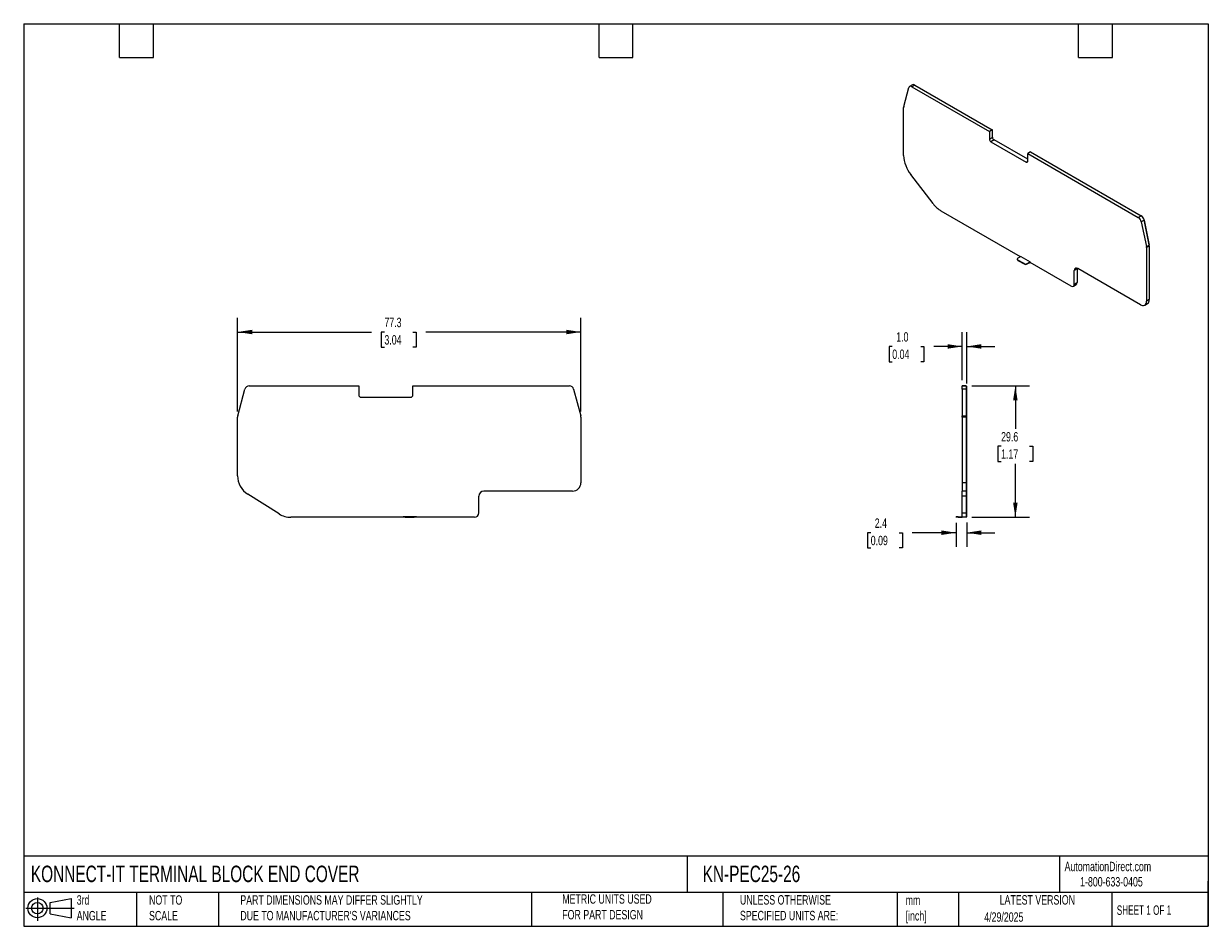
# Model space of a CAD drawing. Header units: millimetres. Extents: x 6 to 273, y 6 to 210.
import ezdxf

# ---------------------------------------------------------------- set-up
doc = ezdxf.new("R2010")
doc.units = ezdxf.units.MM
doc.linetypes.add('SLD-Solid', pattern=[0])
doc.layers.add('DIMENSIONS', color=140, linetype='SLD-Solid', lineweight=25)
doc.layers.add('TEXT', color=140, linetype='SLD-Solid', lineweight=25)
doc.layers.add('SLD-DEFPOINTS', color=7, linetype='Continuous')
doc.styles.add('SLDTEXTSTYLE0', font='TXT', dxfattribs={"width": 0.7})
doc.styles.add('SLDTEXTSTYLE1', font='TXT', dxfattribs={"width": 0.65})
doc.dimstyles.new('SLDDIMSTYLE0', dxfattribs={"dimtxt": 2.158008, "dimasz": 3.302, "dimexe": 0, "dimexo": 0.0625, "dimgap": 0.539502, "dimtad": 0, "dimtih": 1, "dimtoh": 1, "dimrnd": 1e-09, "dimzin": 12, "dimdsep": 46, "dimtxsty": 'SLDTEXTSTYLE0', "dimsah": 1, "dimcen": 0.09, "dimadec": 0, "dimazin": 3, "dimtfac": 1, "dimtofl": 0, "dimtmove": 0, "dimatfit": 3, "dimfxl": 0, "dimfrac": 2, "dimtolj": 1, "dimtzin": 12, "dimarcsym": 0})
doc.dimstyles.new('SLDDIMSTYLE1', dxfattribs={"dimtxt": 2.158008, "dimasz": 3.302, "dimexe": 0, "dimexo": 0.0625, "dimgap": 0.539502, "dimtad": 0, "dimtih": 1, "dimtoh": 1, "dimrnd": 1e-09, "dimzin": 12, "dimdsep": 46, "dimtxsty": 'SLDTEXTSTYLE0', "dimsah": 1, "dimcen": 0.09, "dimadec": 0, "dimazin": 3, "dimtfac": 1, "dimtmove": 0, "dimatfit": 0, "dimfxl": 0, "dimfrac": 2, "dimtolj": 1, "dimtzin": 12, "dimarcsym": 0})
doc.dimstyles.new('SLDDIMSTYLE2', dxfattribs={"dimtxt": 2.158008, "dimasz": 3.302, "dimexe": 0, "dimexo": 0.0625, "dimgap": 0.539502, "dimtad": 0, "dimtih": 1, "dimtoh": 1, "dimrnd": 1e-09, "dimzin": 4, "dimdsep": 46, "dimtxsty": 'SLDTEXTSTYLE0', "dimsah": 1, "dimcen": 0.09, "dimadec": 0, "dimazin": 1, "dimtfac": 1, "dimtmove": 0, "dimatfit": 0, "dimfxl": 0, "dimfrac": 2, "dimtolj": 1, "dimtzin": 12, "dimarcsym": 0})

# ---------------------------------------------------------------- blocks, each defined once
blk = doc.blocks.new('Block11')
at = {"color": 7, "linetype": 'SLD-Solid', "lineweight": 18}
for p, q in [((0, 2.88), (10.87, 2.88)), ((2.59, 5.31), (2.59, 0)), ((5.48, 4.17), (10.18, 5.03)), ((5.48, 1.6), (5.48, 4.17)), ((10.18, 5.03), (10.18, 0.73)), ((5.48, 1.6), (10.18, 0.73))]:
    blk.add_line(p, q, dxfattribs=at)
for radius in [2.15, 1.29]:
    blk.add_circle((2.59, 2.88), radius, dxfattribs=at)
blk = doc.blocks.new('Block12')
at = {"layer": 'SLD-DEFPOINTS'}
blk.add_blockref('Block11', (0, 0), dxfattribs=at)
blk = doc.blocks.new('_D')
at = {"layer": 'DIMENSIONS'}
for p, q in [((54.5, 122.28), (54.5, 143.31)), ((131.81, 122.28), (131.81, 143.31)), ((54.5, 140.14), (84.64, 140.14)), ((87.56, 140.14), (86.84, 140.14)), ((86.84, 140.14), (86.84, 136.71)), ((93.97, 140.14), (94.7, 140.14)), ((94.7, 140.14), (94.7, 136.71)), ((131.81, 140.14), (96.9, 140.14)), ((86.84, 136.71), (87.56, 136.71)), ((94.7, 136.71), (93.97, 136.71))]:
    blk.add_line(p, q, dxfattribs=at)
for points in [[(54.5, 140.14), (57.8, 139.63), (57.8, 140.64)], [(131.81, 140.14), (128.51, 140.64), (128.51, 139.63)]]:
    blk.add_solid(points, dxfattribs=at)
at = {"layer": 'DIMENSIONS', "char_height": 2.117, "attachment_point": 1, "style": 'SLDTEXTSTYLE0'}
for s, insert in [('77.3', (87.56, 143.35)), ('3.04', (87.56, 139.43))]:
    blk.add_mtext(s, dxfattribs=dict(at, insert=insert))
blk = doc.blocks.new('_D_1')
at = {"layer": 'DIMENSIONS'}
for p, q in [((216.25, 97.15), (216.25, 91.78)), ((218.65, 97.25), (218.65, 91.78)), ((197.05, 94.96), (196.32, 94.96)), ((196.32, 94.96), (196.32, 91.53)), ((203.46, 94.96), (204.19, 94.96)), ((204.19, 94.96), (204.19, 91.53)), ((216.25, 94.96), (206.39, 94.96)), ((218.65, 94.96), (225, 94.96)), ((196.32, 91.53), (197.05, 91.53)), ((204.19, 91.53), (203.46, 91.53))]:
    blk.add_line(p, q, dxfattribs=at)
for points in [[(216.25, 94.96), (212.95, 95.47), (212.95, 94.45)], [(218.65, 94.96), (221.96, 94.45), (221.96, 95.47)]]:
    blk.add_solid(points, dxfattribs=at)
at = {"layer": 'DIMENSIONS', "char_height": 2.117, "attachment_point": 1, "style": 'SLDTEXTSTYLE0'}
for s, insert in [('2.4', (197.95, 98.17)), ('0.09', (197.05, 94.26))]:
    blk.add_mtext(s, dxfattribs=dict(at, insert=insert))
blk = doc.blocks.new('_D_2')
at = {"layer": 'DIMENSIONS'}
for p, q in [((217.65, 129.3), (217.65, 140.07)), ((218.65, 128.54), (218.65, 140.07)), ((201.9, 136.89), (201.17, 136.89)), ((201.17, 136.89), (201.17, 133.46)), ((208.31, 136.89), (209.03, 136.89)), ((209.03, 136.89), (209.03, 133.46)), ((217.65, 136.89), (211.23, 136.89)), ((218.65, 136.89), (225, 136.89)), ((201.17, 133.46), (201.9, 133.46)), ((209.03, 133.46), (208.31, 133.46))]:
    blk.add_line(p, q, dxfattribs=at)
for points in [[(217.65, 136.89), (214.35, 137.4), (214.35, 136.38)], [(218.65, 136.89), (221.96, 136.38), (221.96, 137.4)]]:
    blk.add_solid(points, dxfattribs=at)
at = {"layer": 'DIMENSIONS', "char_height": 2.117, "attachment_point": 1, "style": 'SLDTEXTSTYLE0'}
for s, insert in [('1.0', (202.79, 140.1)), ('0.04', (201.9, 136.19))]:
    blk.add_mtext(s, dxfattribs=dict(at, insert=insert))
blk = doc.blocks.new('_D_3')
at = {"layer": 'DIMENSIONS'}
for p, q in [((219.82, 128.03), (232.79, 128.03)), ((229.61, 128.03), (229.61, 118.32)), ((226.4, 114.41), (225.68, 114.41)), ((225.68, 114.41), (225.68, 110.98)), ((232.82, 114.41), (233.54, 114.41)), ((233.54, 114.41), (233.54, 110.98)), ((225.68, 110.98), (226.4, 110.98)), ((229.61, 98.42), (229.61, 110.5)), ((233.54, 110.98), (232.82, 110.98)), ((219.82, 98.42), (232.79, 98.42))]:
    blk.add_line(p, q, dxfattribs=at)
for points in [[(229.61, 128.03), (229.1, 124.73), (230.12, 124.73)], [(229.61, 98.42), (230.12, 101.72), (229.1, 101.72)]]:
    blk.add_solid(points, dxfattribs=at)
at = {"layer": 'DIMENSIONS', "char_height": 2.117, "attachment_point": 1, "style": 'SLDTEXTSTYLE0'}
for s, insert in [('29.6', (226.4, 117.62)), ('1.17', (226.4, 113.71))]:
    blk.add_mtext(s, dxfattribs=dict(at, insert=insert))

msp = doc.modelspace()

# ---------------------------------------------------------------- linework, layer by layer
for p, q in [((204.487, 190.893), (205.629, 195.155)), ((206.448, 195.783), (205.812, 195.415)), ((206.948, 195.733), (206.312, 195.366)), ((206.312, 195.366), (223.757, 185.295)), ((206.948, 195.733), (224.393, 185.663)), ((204.463, 179.89), (204.463, 190.695)), ((224.393, 185.663), (223.757, 185.295)), ((223.757, 185.295), (223.757, 183.59)), ((224.393, 185.663), (224.393, 185.581)), ((224.464, 185.622), (224.393, 185.663)), ((224.393, 185.581), (224.464, 185.622)), ((224.464, 183.998), (224.464, 185.622)), ((223.757, 183.59), (224.464, 183.998)), ((224.817, 183.386), (224.11, 182.978)), ((224.11, 182.978), (232.03, 178.406)), ((232.383, 179.018), (224.817, 183.386)), ((233.02, 180.683), (232.383, 180.315)), ((232.383, 178.61), (232.383, 180.315)), ((232.383, 180.315), (257.284, 165.941)), ((233.02, 180.683), (257.92, 166.308)), ((232.03, 178.406), (232.383, 178.61)), ((211.089, 169.044), (206.084, 175.566)), ((230.741, 157.086), (212.932, 167.366)), ((257.284, 165.941), (257.92, 166.308)), ((257.991, 166.267), (257.924, 166.306)), ((257.987, 166.265), (257.991, 166.267)), ((258.591, 165.359), (258.605, 165.368)), ((259.747, 159.787), (258.605, 165.368)), ((258.603, 165.308), (257.967, 164.941)), ((257.967, 164.941), (259.109, 159.36)), ((258.603, 165.308), (259.745, 159.728)), ((259.109, 159.36), (259.745, 159.728)), ((259.769, 159.503), (259.133, 159.135)), ((259.133, 159.135), (259.133, 147.06)), ((259.734, 159.779), (259.747, 159.787)), ((259.766, 159.582), (259.769, 159.584)), ((259.769, 159.503), (259.769, 159.584)), ((259.769, 159.503), (259.769, 147.428)), ((230.029, 156.555), (230.029, 156.474)), ((230.811, 157.127), (230.175, 156.759)), ((231.589, 155.535), (230.175, 156.351)), ((230.175, 156.351), (230.175, 156.27)), ((230.175, 156.27), (231.589, 155.453)), ((230.811, 157.127), (232.933, 155.902)), ((231.589, 155.453), (231.589, 155.535)), ((232.296, 155.535), (232.933, 155.902)), ((232.296, 155.453), (232.933, 155.821)), ((232.296, 155.535), (232.296, 155.453)), ((232.933, 155.821), (232.933, 155.902)), ((242.178, 150.484), (232.933, 155.821)), ((243.521, 154.358), (242.885, 153.99)), ((242.885, 150.892), (242.885, 153.99)), ((243.532, 154.502), (243.521, 154.358)), ((243.521, 154.358), (243.521, 151.259)), ((257.789, 146.284), (243.663, 154.439)), ((242.678, 150.434), (243.314, 150.801)), ((242.885, 150.892), (243.521, 151.259)), ((259.769, 147.428), (259.133, 147.06)), ((258.739, 146.19), (259.375, 146.558)), ((57.113, 128.032), (81.784, 128.032)), ((81.784, 128.032), (81.784, 125.944)), ((93.984, 125.944), (93.984, 128.032)), ((93.984, 128.032), (129.199, 128.032)), ((217.655, 128.032), (218.555, 128.032)), ((217.655, 127.291), (217.655, 128.032)), ((218.555, 128.032), (217.655, 128.032)), ((217.655, 128.032), (217.655, 128.032)), ((218.555, 128.032), (217.655, 128.032)), ((218.555, 128.032), (218.555, 127.291)), ((218.555, 128.032), (218.555, 128.032)), ((54.533, 121.264), (56.148, 127.291)), ((82.284, 125.444), (93.484, 125.444)), ((130.164, 127.291), (131.779, 121.264)), ((218.555, 127.291), (217.655, 127.291)), ((217.655, 127.291), (217.655, 121.264)), ((218.555, 127.932), (218.655, 127.932)), ((218.555, 127.932), (218.655, 127.932)), ((218.555, 127.932), (218.655, 127.932)), ((218.555, 127.291), (218.555, 121.264)), ((218.555, 127.265), (218.655, 127.265)), ((218.655, 127.265), (218.655, 127.932)), ((218.655, 127.932), (218.655, 127.932)), ((218.655, 121.238), (218.655, 127.265)), ((54.498, 107.772), (54.498, 121.005)), ((131.813, 121.005), (131.813, 106.217)), ((217.655, 121.264), (218.555, 121.264)), ((217.655, 121.005), (217.655, 121.264)), ((218.555, 121.005), (217.655, 121.005)), ((217.655, 121.005), (217.655, 106.217)), ((218.555, 121.264), (218.555, 121.005)), ((218.555, 121.238), (218.655, 121.238)), ((218.555, 121.005), (218.555, 106.217)), ((218.555, 121.005), (218.655, 121.005)), ((218.655, 121.005), (218.655, 121.238)), ((218.655, 106.217), (218.655, 121.005)), ((129.913, 104.317), (109.935, 104.317)), ((218.555, 106.217), (217.655, 106.217)), ((217.655, 106.217), (217.655, 104.317)), ((218.555, 104.317), (217.655, 104.317)), ((217.655, 103.217), (217.655, 104.317)), ((218.555, 106.217), (218.555, 104.317)), ((218.555, 106.217), (218.655, 106.217)), ((218.555, 104.417), (218.655, 104.417)), ((218.555, 104.317), (218.555, 103.217)), ((218.655, 104.417), (218.655, 106.217)), ((218.655, 103.217), (218.655, 104.417)), ((63.869, 99.174), (56.791, 103.623)), ((108.835, 99.423), (108.835, 103.217)), ((218.555, 103.217), (217.655, 103.217)), ((217.655, 99.423), (217.655, 103.217)), ((218.555, 103.217), (218.655, 103.217)), ((218.555, 103.217), (218.555, 99.423)), ((218.655, 99.423), (218.655, 103.217)), ((217.655, 99.423), (218.555, 99.423)), ((217.655, 98.423), (217.655, 99.423)), ((218.555, 99.423), (218.555, 98.423)), ((218.555, 99.423), (218.655, 99.423)), ((218.655, 98.523), (218.655, 99.423)), ((91.761, 98.423), (66.477, 98.423)), ((91.761, 98.423), (91.761, 98.523)), ((92.261, 98.523), (91.761, 98.523)), ((92.261, 98.423), (91.761, 98.423)), ((92.261, 98.523), (92.261, 98.423)), ((94.261, 98.523), (92.261, 98.523)), ((92.261, 98.423), (94.261, 98.423)), ((94.261, 98.423), (94.261, 98.523)), ((94.761, 98.523), (94.261, 98.523)), ((94.761, 98.423), (94.261, 98.423)), ((94.761, 98.523), (94.761, 98.423)), ((107.835, 98.423), (94.761, 98.423)), ((216.255, 98.423), (216.255, 98.523)), ((216.755, 98.523), (216.255, 98.523)), ((216.755, 98.423), (216.255, 98.423)), ((216.755, 98.523), (216.755, 98.423)), ((216.755, 98.523), (217.655, 98.523)), ((216.755, 98.423), (217.655, 98.423)), ((218.555, 98.423), (217.655, 98.423)), ((218.555, 98.523), (218.655, 98.523))]:
    msp.add_line(p, q)
at = {"flags": 128}
msp.add_lwpolyline([(206.312, 195.366), (206.197, 195.422), (206.084, 195.454), (205.978, 195.462), (205.881, 195.446), (205.796, 195.406), (205.724, 195.342), (205.668, 195.258), (205.629, 195.155)], dxfattribs=at)
for centre, radius, start, end in [((206.655, 195.319), 0.507, 54.67237, 114.01712), ((205.228, 190.702), 0.765, 165.57356, 180.51047), ((224.524, 183.625), 0.768, 182.60548, 237.39452), ((225.231, 184.033), 0.768, 182.60548, 237.39452), ((211.891, 180.209), 7.435, 182.46456, 218.64267), ((232.168, 178.575), 0.218, 230.79671, 9.21404), ((216.297, 172.915), 6.489, 216.62101, 238.77119), ((256.432, 164.625), 1.567, 11.62779, 57.06606), ((257.068, 164.993), 1.567, 11.62779, 57.06606), ((257.224, 165.083), 1.411, 11.62779, 57.06606), ((258.004, 159.128), 1.129, 0.346, 11.8652), ((258.64, 159.496), 1.129, 0.346, 11.8652), ((258.753, 159.578), 1.016, 0.346, 11.8652), ((230.279, 156.499), 0.251, 185.6948, 245.62534), ((230.253, 156.555), 0.218, 110.78342, 249.21658), ((231.943, 156.217), 0.769, 242.60967, 297.39033), ((231.943, 156.135), 0.769, 242.60967, 297.39033), ((243.359, 154.067), 0.48, 50.79671, 189.21404), ((242.454, 150.822), 0.437, 230.79671, 9.21404), ((243.045, 151.199), 0.48, 304.05635, 7.25583), ((258.309, 146.934), 0.833, 231.32543, 8.68536), ((258.845, 147.322), 0.93, 304.77893, 6.53328), ((57.113, 127.032), 1, 89.99996, 165), ((129.199, 127.032), 1, 15, 89.99996), ((82.284, 125.944), 0.5, 180, 270), ((93.484, 125.944), 0.5, 270, 0), ((55.499, 121.005), 1, 165, 180.00001), ((130.813, 121.005), 1, 0, 15), ((59.399, 107.772), 4.9, 180, 237.84933), ((109.935, 103.217), 1.1, 90, 180), ((129.913, 106.217), 1.9, 270, 0.00002), ((66.477, 103.323), 4.9, 237.84933, 270), ((107.835, 99.423), 1, 270, 0)]:
    msp.add_arc(centre, radius, start, end)
at = {"layer": 'TEXT'}
for p, q in [((6.35, 209.55), (273.05, 209.55)), ((6.35, 209.55), (6.35, 6.35)), ((27.94, 201.93), (27.94, 209.55)), ((35.56, 201.93), (35.56, 209.55)), ((135.89, 201.93), (135.89, 209.55)), ((143.51, 201.93), (143.51, 209.55)), ((243.84, 201.93), (243.84, 209.55)), ((251.46, 201.93), (251.46, 209.55)), ((273.05, 209.55), (273.05, 6.35)), ((27.94, 201.93), (35.56, 201.93)), ((135.89, 201.93), (143.51, 201.93)), ((243.84, 201.93), (251.46, 201.93)), ((273.05, 22.126), (6.35, 22.126)), ((155.759, 22.126), (155.759, 13.97)), ((239.575, 22.126), (239.575, 13.97)), ((273.05, 6.35), (273.05, 16.51)), ((273.05, 13.97), (6.35, 13.97)), ((31.75, 13.97), (31.75, 6.35)), ((50.212, 13.97), (50.212, 6.35)), ((120.646, 13.97), (120.646, 6.35)), ((163.78, 13.97), (163.78, 6.35)), ((203.024, 13.97), (203.024, 6.35)), ((216.812, 13.97), (216.812, 6.35)), ((251.349, 13.97), (251.349, 6.35)), ((6.35, 6.35), (273.05, 6.35))]:
    msp.add_line(p, q, dxfattribs=at)

# ---------------------------------------------------------------- block references
at = {"layer": 'SLD-DEFPOINTS'}
msp.add_blockref('Block12', (6.838, 7.554), dxfattribs=at)

# ---------------------------------------------------------------- texts
at = {"layer": 'TEXT'}
for s, insert, char_height, attachment_point, style in [('KONNECT-IT TERMINAL BLOCK END COVER', (7.966, 20.006), 3.70417, 1, 'SLDTEXTSTYLE0'), ('KN-PEC25-26', (159.208, 20.006), 3.70417, 1, 'SLDTEXTSTYLE0'), ('AutomationDirect.com', (240.695, 20.877), 2.11667, 1, 'SLDTEXTSTYLE0'), ('1-800-633-0405', (244.192, 17.437), 2.11667, 1, 'SLDTEXTSTYLE0'), ('3rd^JANGLE', (18.282, 13.338), 2.1167, 1, 'SLDTEXTSTYLE0'), ('NOT TO^JSCALE', (34.575, 13.338), 2.11667, 1, 'SLDTEXTSTYLE0'), ("PART DIMENSIONS MAY DIFFER SLIGHTLY ^JDUE TO MANUFACTURER'S VARIANCES", (55.119, 13.341), 2.11667, 1, 'SLDTEXTSTYLE0'), ('METRIC UNITS USED ^JFOR PART DESIGN', (127.604, 13.556), 2.11667, 1, 'SLDTEXTSTYLE0'), ('UNLESS OTHERWISE ^JSPECIFIED UNITS ARE:', (167.608, 13.361), 2.11667, 1, 'SLDTEXTSTYLE0'), ('LATEST VERSION', (234.552, 13.364), 2.11667, 2, 'SLDTEXTSTYLE0'), ('mm^J[inch]', (204.907, 13.297), 2.1167, 1, 'SLDTEXTSTYLE0'), ('SHEET 1 OF 1', (252.441, 11.051), 2.11667, 1, 'SLDTEXTSTYLE1'), ('4/29/2025', (222.613, 9.497), 2.1167, 1, 'SLDTEXTSTYLE0')]:
    msp.add_mtext(s, dxfattribs=dict(at, insert=insert, char_height=char_height, attachment_point=attachment_point, style=style))

# ---------------------------------------------------------------- dimensions: what is measured, and where the dimension line sits
at = {"layer": 'DIMENSIONS'}
for base, p1, p2, angle, picture, middle in [((54.498, 140.136), (131.813, 121.005), (54.498, 121.005), 0, '_D', (90.768, 140.136)), ((229.611, 98.423), (218.555, 128.032), (218.555, 98.423), 90, '_D_3', (229.611, 114.41))]:
    dim = msp.add_linear_dim(base=base, p1=p1, p2=p2, angle=angle, dimstyle='SLDDIMSTYLE0', dxfattribs=at)
    dim.commit()
    dim.dimension.update_dxf_attribs({"geometry": picture, "text_midpoint": middle, "dimtype": 160})
for base, p1, p2, dimstyle, picture, middle in [((217.655, 136.89), (218.655, 127.265), (217.655, 128.032), 'SLDDIMSTYLE2', '_D_2', (205.101, 136.89)), ((218.655, 94.959), (216.255, 98.423), (218.655, 98.523), 'SLDDIMSTYLE1', '_D_1', (200.255, 94.959))]:
    dim = msp.add_linear_dim(base=base, p1=p1, p2=p2, dimstyle=dimstyle, dxfattribs=at)
    dim.commit()
    dim.dimension.update_dxf_attribs({"geometry": picture, "text_midpoint": middle, "dimtype": 160})

doc.saveas('drawing.dxf')
